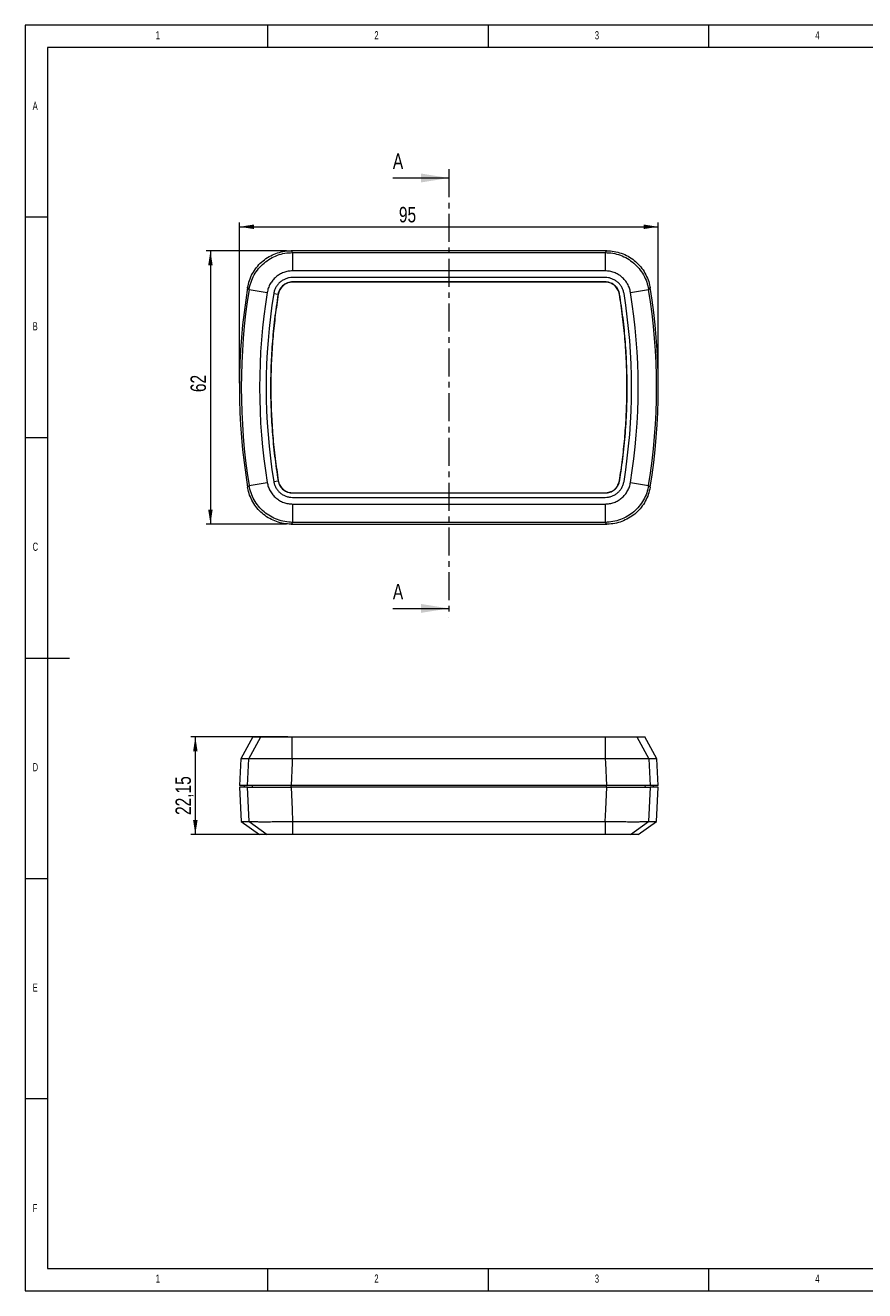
# Model space of a CAD drawing. Header units: millimetres. Extents: x 5 to 415, y 5 to 292.
# Tile 1 of 3: x 5 to 195, y 5 to 292. Entities that reach past the tile are written whole.
import ezdxf

# ---------------------------------------------------------------- set-up
doc = ezdxf.new("R2010")
doc.units = ezdxf.units.MM
doc.linetypes.add('CENTER', pattern=[10.16, 6.35, -1.27, 1.27, -1.27])
doc.layers.add('LAYER_1', color=179, linetype='Continuous', lineweight=15)
doc.styles.add('SLDTEXTSTYLE1', font='TXT', dxfattribs={"width": 0.605})
doc.styles.add('SLDTEXTSTYLE3', font='TXT', dxfattribs={"width": 0.75})
doc.dimstyles.new('SLDDIMSTYLE0', dxfattribs={"dimtxt": 3.5, "dimasz": 3.302, "dimexe": 0, "dimexo": 0.0625, "dimgap": 0.875, "dimtad": 1, "dimrnd": 1e-09, "dimzin": 12, "dimdsep": 46, "dimtxsty": 'SLDTEXTSTYLE3', "dimsah": 1, "dimcen": 0.09, "dimadec": 0, "dimazin": 3, "dimtfac": 1, "dimtofl": 0, "dimtmove": 0, "dimatfit": 3, "dimfxl": 1, "dimfrac": 2, "dimtolj": 1, "dimtzin": 12, "dimarcsym": 0})

# ---------------------------------------------------------------- blocks, each defined once
blk = doc.blocks.new('_D')
at = {"layer": 'LAYER_1'}
for p, q in [((53.56, 210.86), (53.56, 247.3)), ((148.56, 210.86), (148.56, 247.3)), ((53.56, 246.3), (148.56, 246.3))]:
    blk.add_line(p, q, dxfattribs=at)
for points in [[(53.56, 246.3), (56.86, 245.79), (56.86, 246.81)], [(148.56, 246.3), (145.26, 246.81), (145.26, 245.79)]]:
    blk.add_solid(points, dxfattribs=at)
at = {"layer": 'LAYER_1', "insert": (89.73, 250.81), "char_height": 3.5, "attachment_point": 1, "style": 'SLDTEXTSTYLE3'}
blk.add_mtext('95', dxfattribs=at)
blk = doc.blocks.new('_D_1')
at = {"layer": 'LAYER_1'}
for p, q in [((64.27, 240.86), (45.99, 240.86)), ((46.99, 240.86), (46.99, 178.86)), ((64.27, 178.86), (45.99, 178.86))]:
    blk.add_line(p, q, dxfattribs=at)
for points in [[(46.99, 240.86), (46.48, 237.56), (47.49, 237.56)], [(46.99, 178.86), (47.49, 182.16), (46.48, 182.16)]]:
    blk.add_solid(points, dxfattribs=at)
at = {"layer": 'LAYER_1', "insert": (42.47, 208.81), "char_height": 3.5, "attachment_point": 1, "rotation": 90, "style": 'SLDTEXTSTYLE3'}
blk.add_mtext('62', dxfattribs=at)
blk = doc.blocks.new('_D_4')
at = {"layer": 'LAYER_1'}
for p, q in [((64.54, 130.6), (42.56, 130.6)), ((43.56, 130.6), (43.56, 108.45)), ((64.62, 108.45), (42.56, 108.45))]:
    blk.add_line(p, q, dxfattribs=at)
for points in [[(43.56, 130.6), (43.05, 127.3), (44.07, 127.3)], [(43.56, 108.45), (44.07, 111.75), (43.05, 111.75)]]:
    blk.add_solid(points, dxfattribs=at)
at = {"layer": 'LAYER_1', "insert": (39.05, 112.9), "char_height": 3.5, "attachment_point": 1, "rotation": 90, "style": 'SLDTEXTSTYLE3'}
blk.add_mtext('22,15', dxfattribs=at)

msp = doc.modelspace()

# ---------------------------------------------------------------- linework, layer by layer
at = {"color": 7, "linetype": 'CENTER', "lineweight": 0}
msp.add_line((101.063, 259.371), (101.063, 157.746), dxfattribs=at)
at = {"color": 7, "linetype": 'Continuous', "lineweight": 0}
for p, q in [((88.363, 257.371), (101.063, 257.371)), ((88.363, 159.746), (101.063, 159.746))]:
    msp.add_line(p, q, dxfattribs=at)
at = {"color": 7, "linetype": 'Continuous', "lineweight": 15}
for p, q in [((136.854, 240.861), (65.271, 240.861)), ((65.617, 240.455), (65.617, 236.298)), ((65.617, 240.455), (136.509, 240.455)), ((136.509, 240.455), (136.509, 236.298)), ((136.509, 236.298), (65.617, 236.298)), ((55.759, 232.068), (55.418, 232.501)), ((136.512, 233.799), (65.614, 233.799)), ((65.614, 233.746), (65.614, 233.799)), ((136.511, 234.798), (65.615, 234.798)), ((136.512, 233.747), (136.512, 233.799)), ((146.707, 232.501), (146.366, 232.068)), ((55.759, 232.068), (59.863, 231.402)), ((61.344, 231.164), (62.331, 231.005)), ((62.383, 230.997), (62.331, 231.005)), ((139.744, 230.996), (139.795, 231.005)), ((142.263, 231.402), (146.366, 232.068)), ((55.418, 187.222), (55.759, 187.654)), ((55.759, 187.654), (59.863, 188.32)), ((61.343, 188.559), (62.331, 188.718)), ((62.382, 188.727), (62.331, 188.718)), ((139.744, 188.726), (139.795, 188.717)), ((142.263, 188.32), (146.366, 187.654)), ((146.366, 187.654), (146.707, 187.222)), ((65.613, 185.976), (65.613, 185.924)), ((65.613, 185.924), (136.511, 185.924)), ((65.615, 184.925), (136.51, 184.925)), ((136.511, 185.976), (136.511, 185.924)), ((65.617, 183.425), (65.617, 179.268)), ((65.617, 183.425), (136.509, 183.425)), ((136.509, 183.425), (136.509, 179.268)), ((65.271, 178.861), (136.854, 178.861)), ((136.509, 179.268), (65.617, 179.268)), ((56.639, 130.597), (53.877, 125.604)), ((55.682, 125.604), (58.408, 130.597)), ((56.639, 130.597), (58.408, 130.597)), ((65.539, 125.604), (65.539, 130.597)), ((65.539, 130.597), (136.587, 130.597)), ((136.587, 125.604), (136.587, 130.597)), ((143.717, 130.597), (146.443, 125.604)), ((143.717, 130.597), (145.486, 130.597)), ((148.248, 125.604), (145.486, 130.597)), ((53.877, 125.604), (53.563, 119.597)), ((55.682, 125.604), (53.877, 125.604)), ((55.418, 119.597), (55.682, 125.604)), ((136.587, 125.604), (65.539, 125.604)), ((146.443, 125.604), (146.707, 119.597)), ((148.248, 125.604), (146.443, 125.604)), ((148.563, 119.597), (148.248, 125.604)), ((55.418, 119.597), (53.563, 119.597)), ((53.563, 119.197), (53.969, 111.443)), ((55.418, 119.197), (53.563, 119.197)), ((54.666, 119.597), (54.686, 119.197)), ((55.759, 111.443), (55.418, 119.197)), ((136.854, 119.597), (65.271, 119.597)), ((136.854, 119.197), (65.271, 119.197)), ((146.707, 119.197), (146.366, 111.443)), ((148.563, 119.597), (146.707, 119.597)), ((148.563, 119.197), (146.707, 119.197)), ((147.439, 119.197), (147.46, 119.597)), ((148.156, 111.443), (148.563, 119.197)), ((53.969, 111.443), (58.126, 108.447)), ((53.969, 111.443), (55.759, 111.443)), ((55.759, 111.443), (59.863, 108.447)), ((65.617, 111.443), (136.509, 111.443)), ((65.617, 111.443), (65.617, 108.447)), ((136.509, 111.443), (136.509, 108.447)), ((142.263, 108.447), (146.366, 111.443)), ((143.999, 108.447), (148.156, 111.443)), ((146.366, 111.443), (148.156, 111.443)), ((59.863, 108.447), (58.126, 108.447)), ((136.509, 108.447), (65.617, 108.447)), ((143.999, 108.447), (142.263, 108.447))]:
    msp.add_line(p, q, dxfattribs=at)
at = {"color": 8, "linetype": 'Continuous', "lineweight": 15}
for p, q in [((56.526, 119.197), (56.506, 119.597)), ((65.276, 119.197), (65.276, 119.597)), ((136.849, 119.197), (136.849, 119.597)), ((145.599, 119.197), (145.62, 119.597))]:
    msp.add_line(p, q, dxfattribs=at)
at = {"color": 7, "linetype": 'Continuous', "lineweight": 15, "flags": 128}
for points in [[(65.271, 240.861), (65.495, 240.598), (65.617, 240.455)], [(136.509, 240.455), (136.63, 240.598), (136.854, 240.861)], [(65.617, 179.268), (65.495, 179.125), (65.271, 178.861)], [(136.854, 178.861), (136.63, 179.125), (136.509, 179.268)], [(65.539, 125.604), (65.501, 124.751), (65.271, 119.597)], [(136.854, 119.597), (136.625, 124.751), (136.587, 125.604)], [(65.271, 119.197), (65.495, 114.168), (65.617, 111.443)], [(136.509, 111.443), (136.63, 114.168), (136.854, 119.197)]]:
    msp.add_lwpolyline(points, dxfattribs=at)
at = {"color": 7, "linetype": 'Continuous', "lineweight": 15}
for centre, radius, start, end in [((192.598, 209.861), 139.036, 170.62854, 189.37146), ((9.527, 209.861), 139.036, 350.62854, 9.37146), ((192.598, 209.861), 138.629, 170.78208, 189.21792), ((192.598, 209.861), 134.472, 170.78208, 189.21792), ((192.552, 209.861), 132.926, 170.77805, 189.22179), ((9.573, 209.861), 132.927, 350.77805, 9.22179), ((9.527, 209.861), 134.472, 350.78208, 9.21792), ((9.527, 209.861), 138.629, 350.78208, 9.21792)]:
    msp.add_arc(centre, radius, start, end, dxfattribs=at)
for points, knots in [([(55.418, 232.501), (55.537, 233.051), (55.775, 234.15), (56.473, 235.695), (57.405, 237.104), (58.562, 238.338), (59.911, 239.356), (61.408, 240.138), (63.017, 240.649), (64.324, 240.845), (65.078, 240.858), (65.271, 240.861)], [0, 0, 0, 0, 0.1199056, 0.2398099, 0.3597227, 0.479635, 0.599414, 0.7191934, 0.8389495, 0.9587068, 1, 1, 1, 1]), ([(55.759, 232.068), (55.883, 232.642), (56.131, 233.79), (56.878, 235.396), (57.873, 236.853), (59.114, 238.11), (60.554, 239.134), (62.152, 239.883), (63.857, 240.364), (65.03, 240.424), (65.617, 240.455)], [0, 0, 0, 0, 0.1249971, 0.2499823, 0.374962, 0.4999424, 0.62493, 0.7499313, 0.8749525, 1, 1, 1, 1]), ([(136.509, 240.455), (137.095, 240.425), (138.268, 240.364), (139.972, 239.884), (141.57, 239.135), (143.01, 238.112), (144.251, 236.854), (145.247, 235.397), (145.994, 233.791), (146.242, 232.643), (146.366, 232.068)], [0, 0, 0, 0, 0.1249874, 0.2499658, 0.3749413, 0.4999204, 0.6249095, 0.7499148, 0.8749429, 1, 1, 1, 1]), ([(136.854, 240.861), (137.416, 240.833), (138.539, 240.777), (140.177, 240.341), (141.719, 239.65), (143.125, 238.71), (144.349, 237.545), (145.364, 236.195), (146.13, 234.69), (146.536, 233.433), (146.672, 232.691), (146.707, 232.501)], [0, 0, 0, 0, 0.1199055, 0.2398098, 0.3597225, 0.4796348, 0.5994138, 0.7191931, 0.8389494, 0.9587067, 1, 1, 1, 1]), ([(65.617, 236.298), (65.276, 236.281), (64.591, 236.247), (63.595, 235.964), (62.66, 235.529), (61.82, 234.932), (61.096, 234.199), (60.517, 233.346), (60.077, 232.409), (59.934, 231.737), (59.863, 231.402)], [0, 0, 0, 0, 0.1243731, 0.2499343, 0.3753706, 0.4999349, 0.6244778, 0.7497532, 0.8753357, 1, 1, 1, 1]), ([(142.263, 231.402), (142.192, 231.736), (142.048, 232.407), (141.609, 233.344), (141.03, 234.198), (140.306, 234.931), (139.467, 235.528), (138.532, 235.964), (137.536, 236.248), (136.85, 236.281), (136.509, 236.298)], [0, 0, 0, 0, 0.1243731, 0.2499345, 0.3753709, 0.4999347, 0.6244777, 0.7497534, 0.8753359, 1, 1, 1, 1]), ([(65.615, 234.798), (65.362, 234.785), (64.854, 234.76), (64.115, 234.549), (63.421, 234.227), (62.798, 233.784), (62.26, 233.24), (61.83, 232.607), (61.503, 231.911), (61.396, 231.412), (61.344, 231.164)], [0, 0, 0, 0, 0.1242312, 0.249848, 0.3753169, 0.4997808, 0.6241868, 0.7497393, 0.8752881, 1, 1, 1, 1]), ([(65.614, 233.799), (65.431, 233.79), (65.064, 233.772), (64.528, 233.629), (64.021, 233.407), (63.55, 233.102), (63.136, 232.714), (62.793, 232.26), (62.532, 231.76), (62.39, 231.335), (62.344, 231.078), (62.331, 231.005)], [0, 0, 0, 0, 0.1173373, 0.2346836, 0.3527092, 0.4706784, 0.592522, 0.7144111, 0.8333538, 0.952234, 1, 1, 1, 1]), ([(65.614, 233.746), (65.433, 233.737), (65.072, 233.72), (64.544, 233.578), (64.045, 233.36), (63.581, 233.059), (63.174, 232.677), (62.836, 232.23), (62.58, 231.738), (62.441, 231.32), (62.395, 231.068), (62.383, 230.997)], [0, 0, 0, 0, 0.1175301, 0.2350683, 0.3530609, 0.4709954, 0.5928815, 0.7148134, 0.8337654, 0.9526523, 1, 1, 1, 1]), ([(136.512, 233.747), (135.711, 233.746), (131.705, 233.746), (124.495, 233.745), (114.882, 233.745), (105.269, 233.746), (95.656, 233.746), (85.842, 233.745), (75.828, 233.745), (69.019, 233.746), (65.614, 233.746)], [0, 0, 0, 0, 0.033898, 0.1694899, 0.3050818, 0.4406737, 0.5762656, 0.7118576, 0.8559288, 1, 1, 1, 1]), ([(140.782, 231.164), (140.729, 231.411), (140.622, 231.909), (140.296, 232.604), (139.867, 233.238), (139.33, 233.782), (138.707, 234.226), (138.013, 234.549), (137.273, 234.76), (136.764, 234.785), (136.511, 234.798)], [0, 0, 0, 0, 0.1242315, 0.2498481, 0.3753171, 0.4997813, 0.6241872, 0.7497393, 0.8752884, 1, 1, 1, 1]), ([(139.795, 231.005), (139.757, 231.184), (139.68, 231.543), (139.454, 232.049), (139.153, 232.514), (138.777, 232.93), (138.328, 233.276), (137.825, 233.543), (137.29, 233.72), (136.847, 233.792), (136.587, 233.798), (136.512, 233.799)], [0, 0, 0, 0, 0.1172995, 0.2346104, 0.3526879, 0.4707093, 0.5924196, 0.7141771, 0.8331968, 0.9521589, 1, 1, 1, 1]), ([(139.744, 230.996), (139.706, 231.173), (139.63, 231.527), (139.407, 232.025), (139.111, 232.483), (138.74, 232.892), (138.298, 233.233), (137.803, 233.495), (137.277, 233.669), (136.841, 233.74), (136.585, 233.745), (136.512, 233.747)], [0, 0, 0, 0, 0.11744338, 0.2348973, 0.35293924, 0.47092371, 0.59267215, 0.71446831, 0.83349135, 0.95245566, 1, 1, 1, 1]), ([(62.331, 231.005), (62.185, 230.068), (61.748, 227.257), (61.198, 222.543), (60.77, 216.865), (60.592, 211.172), (60.657, 205.503), (60.968, 199.868), (61.499, 194.274), (62.054, 190.57), (62.331, 188.718)], [0, 0, 0, 0, 0.06695783, 0.20102153, 0.33508512, 0.46914879, 0.60321235, 0.73545496, 0.8677575, 1, 1, 1, 1]), ([(62.383, 230.997), (62.259, 230.205), (61.886, 227.83), (61.394, 223.851), (60.963, 218.983), (60.712, 214.026), (60.65, 208.988), (60.779, 203.928), (61.108, 198.856), (61.621, 193.775), (62.129, 190.409), (62.382, 188.727)], [0, 0, 0, 0, 0.0566161, 0.1699378, 0.2832593, 0.401905, 0.5205939, 0.6392396, 0.759478, 0.8797615, 1, 1, 1, 1]), ([(139.744, 188.726), (139.868, 189.517), (140.239, 191.893), (140.731, 195.872), (141.162, 200.74), (141.413, 205.697), (141.476, 210.735), (141.347, 215.794), (141.017, 220.867), (140.504, 225.948), (139.997, 229.314), (139.744, 230.996)], [0, 0, 0, 0, 0.0566162, 0.1699376, 0.2832586, 0.4019051, 0.5205948, 0.6392412, 0.7594789, 0.8797618, 1, 1, 1, 1]), ([(139.795, 188.717), (139.943, 189.671), (140.388, 192.532), (140.943, 197.329), (141.369, 203.108), (141.538, 208.901), (141.456, 214.587), (141.132, 220.155), (140.606, 225.598), (140.065, 229.203), (139.795, 231.005)], [0, 0, 0, 0, 0.06813521, 0.20456094, 0.34098632, 0.47741272, 0.61383905, 0.74254075, 0.8712978, 1, 1, 1, 1]), ([(65.271, 178.861), (64.71, 178.889), (63.586, 178.945), (61.948, 179.382), (60.406, 180.072), (59, 181.012), (57.777, 182.177), (56.761, 183.528), (55.995, 185.032), (55.589, 186.29), (55.453, 187.031), (55.418, 187.222)], [0, 0, 0, 0, 0.1199055, 0.2398098, 0.3597225, 0.4796348, 0.5994138, 0.7191931, 0.8389494, 0.9587067, 1, 1, 1, 1]), ([(65.617, 179.268), (65.03, 179.298), (63.857, 179.359), (62.153, 179.839), (60.556, 180.588), (59.115, 181.611), (57.874, 182.869), (56.879, 184.326), (56.131, 185.932), (55.883, 187.08), (55.759, 187.654)], [0, 0, 0, 0, 0.1249874, 0.2499658, 0.3749413, 0.4999204, 0.6249095, 0.7499148, 0.8749429, 1, 1, 1, 1]), ([(59.863, 188.32), (59.934, 187.986), (60.077, 187.316), (60.516, 186.379), (61.095, 185.525), (61.819, 184.791), (62.658, 184.194), (63.593, 183.759), (64.589, 183.475), (65.275, 183.441), (65.617, 183.425)], [0, 0, 0, 0, 0.1243731, 0.2499345, 0.3753709, 0.4999347, 0.6244777, 0.7497534, 0.8753359, 1, 1, 1, 1]), ([(61.343, 188.559), (61.396, 188.312), (61.503, 187.814), (61.829, 187.119), (62.258, 186.485), (62.795, 185.94), (63.418, 185.497), (64.112, 185.174), (64.852, 184.962), (65.361, 184.937), (65.615, 184.925)], [0, 0, 0, 0, 0.1242315, 0.2498481, 0.3753171, 0.4997813, 0.6241872, 0.7497393, 0.8752884, 1, 1, 1, 1]), ([(62.331, 188.718), (62.368, 188.54), (62.444, 188.183), (62.668, 187.68), (62.965, 187.217), (63.339, 186.801), (63.786, 186.454), (64.288, 186.185), (64.822, 186.006), (65.269, 185.931), (65.534, 185.925), (65.613, 185.924)], [0, 0, 0, 0, 0.1165107, 0.2330347, 0.3503963, 0.4677037, 0.5894985, 0.7113389, 0.8302446, 0.949092, 1, 1, 1, 1]), ([(62.382, 188.727), (62.42, 188.551), (62.494, 188.199), (62.715, 187.704), (63.008, 187.249), (63.375, 186.839), (63.816, 186.497), (64.309, 186.233), (64.835, 186.057), (65.275, 185.983), (65.536, 185.978), (65.613, 185.976)], [0, 0, 0, 0, 0.1166201, 0.2332531, 0.3505775, 0.4678457, 0.589684, 0.7115688, 0.8304726, 0.9493164, 1, 1, 1, 1]), ([(136.509, 183.425), (136.85, 183.442), (137.534, 183.475), (138.53, 183.759), (139.466, 184.193), (140.305, 184.791), (141.029, 185.524), (141.609, 186.377), (142.049, 187.314), (142.192, 187.986), (142.263, 188.32)], [0, 0, 0, 0, 0.1243731, 0.2499343, 0.3753706, 0.4999349, 0.6244778, 0.7497532, 0.8753357, 1, 1, 1, 1]), ([(146.366, 187.654), (146.242, 187.08), (145.994, 185.932), (145.247, 184.327), (144.252, 182.87), (143.011, 181.612), (141.571, 180.589), (139.974, 179.839), (138.269, 179.359), (137.095, 179.298), (136.509, 179.268)], [0, 0, 0, 0, 0.1249971, 0.2499823, 0.374962, 0.4999424, 0.62493, 0.7499313, 0.8749525, 1, 1, 1, 1]), ([(136.51, 184.925), (136.763, 184.937), (137.271, 184.963), (138.01, 185.173), (138.704, 185.496), (139.328, 185.938), (139.865, 186.482), (140.295, 187.116), (140.623, 187.812), (140.729, 188.31), (140.782, 188.559)], [0, 0, 0, 0, 0.1242312, 0.249848, 0.3753169, 0.4997808, 0.6241868, 0.7497393, 0.8752881, 1, 1, 1, 1]), ([(136.511, 185.976), (136.692, 185.985), (137.054, 186.003), (137.581, 186.144), (138.08, 186.363), (138.544, 186.663), (138.951, 187.046), (139.289, 187.492), (139.545, 187.984), (139.685, 188.403), (139.731, 188.654), (139.744, 188.726)], [0, 0, 0, 0, 0.1175242, 0.2350567, 0.3530434, 0.470972, 0.5928521, 0.714778, 0.8337059, 0.9525752, 1, 1, 1, 1]), ([(136.511, 185.924), (136.695, 185.933), (137.061, 185.951), (137.597, 186.094), (138.104, 186.316), (138.575, 186.621), (138.989, 187.009), (139.333, 187.463), (139.593, 187.962), (139.735, 188.388), (139.782, 188.644), (139.795, 188.717)], [0, 0, 0, 0, 0.1173346, 0.2346781, 0.3527009, 0.4706674, 0.5925081, 0.7143944, 0.8333164, 0.9521824, 1, 1, 1, 1]), ([(146.707, 187.222), (146.588, 186.672), (146.35, 185.573), (145.652, 184.028), (144.72, 182.619), (143.564, 181.384), (142.215, 180.367), (140.717, 179.585), (139.108, 179.074), (137.801, 178.878), (137.047, 178.865), (136.854, 178.861)], [0, 0, 0, 0, 0.1199056, 0.2398099, 0.3597227, 0.479635, 0.599414, 0.7191934, 0.8389495, 0.9587068, 1, 1, 1, 1]), ([(65.613, 185.976), (66.415, 185.976), (70.42, 185.977), (77.63, 185.977), (87.243, 185.977), (96.856, 185.977), (106.469, 185.977), (116.283, 185.977), (126.297, 185.977), (133.106, 185.977), (136.511, 185.976)], [0, 0, 0, 0, 0.033898, 0.1694899, 0.3050818, 0.4406737, 0.5762656, 0.7118576, 0.8559288, 1, 1, 1, 1]), ([(58.408, 130.597), (58.422, 130.597), (58.451, 130.597), (58.505, 130.597), (58.567, 130.597), (58.638, 130.597), (58.718, 130.597), (58.807, 130.597), (58.904, 130.597), (59.01, 130.597), (59.125, 130.597), (59.409, 130.597), (59.938, 130.597), (60.834, 130.597), (61.875, 130.597), (62.804, 130.597), (63.532, 130.597), (64.027, 130.597), (64.527, 130.597), (65.031, 130.597), (65.369, 130.597), (65.539, 130.597)], [0, 0, 0, 0, 0.0250503, 0.050013, 0.0749202, 0.0998039, 0.1246964, 0.1496301, 0.1746368, 0.1997485, 0.2249965, 0.2504117, 0.3755157, 0.5000834, 0.6244761, 0.7499357, 0.8005521, 0.850614, 0.9003723, 0.9500822, 1, 1, 1, 1]), ([(136.587, 130.597), (136.672, 130.597), (136.841, 130.597), (137.095, 130.597), (137.348, 130.597), (137.599, 130.597), (137.849, 130.597), (138.098, 130.597), (138.346, 130.597), (138.593, 130.597), (138.838, 130.597), (139.401, 130.597), (140.251, 130.597), (141.291, 130.597), (142.188, 130.597), (142.765, 130.597), (143.119, 130.597), (143.323, 130.597), (143.491, 130.597), (143.626, 130.597), (143.687, 130.597), (143.717, 130.597)], [0, 0, 0, 0, 0.0250503, 0.050013, 0.0749202, 0.0998039, 0.1246964, 0.1496301, 0.1746368, 0.1997485, 0.2249965, 0.2504117, 0.3755157, 0.5000834, 0.6244761, 0.7499357, 0.8005521, 0.850614, 0.9003723, 0.9500822, 1, 1, 1, 1]), ([(65.539, 125.604), (65.437, 125.605), (65.233, 125.608), (64.927, 125.611), (64.622, 125.615), (64.317, 125.618), (64.014, 125.622), (63.713, 125.625), (63.413, 125.628), (63.115, 125.631), (62.819, 125.634), (62.526, 125.636), (62.236, 125.639), (61.949, 125.641), (61.665, 125.643), (61.385, 125.645), (61.109, 125.647), (60.837, 125.648), (60.569, 125.65), (60.306, 125.651), (60.048, 125.652), (59.795, 125.653), (59.548, 125.653), (59.306, 125.653), (59.07, 125.654), (58.84, 125.653), (58.616, 125.653), (58.399, 125.653), (58.188, 125.652), (57.985, 125.651), (57.788, 125.65), (57.599, 125.648), (57.417, 125.647), (57.243, 125.645), (57.076, 125.643), (56.918, 125.641), (56.768, 125.639), (56.625, 125.636), (56.492, 125.634), (56.366, 125.631), (56.249, 125.628), (56.141, 125.625), (56.042, 125.622), (55.952, 125.618), (55.87, 125.615), (55.798, 125.611), (55.734, 125.608), (55.7, 125.605), (55.682, 125.604)], [0, 0, 0, 0, 0.021752, 0.0435027, 0.0652521, 0.0870003, 0.1087474, 0.1304934, 0.1522384, 0.1739823, 0.1957253, 0.2174673, 0.2392086, 0.260949, 0.2826886, 0.3044276, 0.3261659, 0.3479036, 0.3696408, 0.3913774, 0.4131136, 0.4348494, 0.4565848, 0.4783199, 0.5000548, 0.5217894, 0.5435239, 0.5652583, 0.5869927, 0.608727, 0.6304613, 0.6521958, 0.6739304, 0.6956652, 0.7174002, 0.7391355, 0.7608712, 0.7826072, 0.8043437, 0.8260807, 0.8478182, 0.8695563, 0.891295, 0.9130344, 0.9347746, 0.9565155, 0.9782573, 1, 1, 1, 1]), ([(146.443, 125.604), (146.426, 125.605), (146.391, 125.608), (146.327, 125.611), (146.255, 125.615), (146.173, 125.618), (146.083, 125.622), (145.984, 125.625), (145.876, 125.628), (145.759, 125.631), (145.633, 125.634), (145.499, 125.636), (145.357, 125.639), (145.207, 125.641), (145.048, 125.643), (144.881, 125.645), (144.707, 125.647), (144.525, 125.648), (144.336, 125.65), (144.139, 125.651), (143.936, 125.652), (143.725, 125.653), (143.508, 125.653), (143.284, 125.653), (143.054, 125.654), (142.818, 125.653), (142.576, 125.653), (142.329, 125.653), (142.076, 125.652), (141.818, 125.651), (141.555, 125.65), (141.287, 125.648), (141.015, 125.647), (140.739, 125.645), (140.459, 125.643), (140.175, 125.641), (139.888, 125.639), (139.598, 125.636), (139.305, 125.634), (139.009, 125.631), (138.712, 125.628), (138.412, 125.625), (138.11, 125.622), (137.807, 125.618), (137.503, 125.615), (137.198, 125.611), (136.892, 125.608), (136.689, 125.605), (136.587, 125.604)], [0, 0, 0, 0, 0.0217543, 0.0435072, 0.0652588, 0.087009, 0.108758, 0.1305058, 0.1522525, 0.173998, 0.1957425, 0.217486, 0.2392285, 0.2609701, 0.2827108, 0.3044508, 0.32619, 0.3479285, 0.3696663, 0.3914035, 0.4131401, 0.4348763, 0.456612, 0.4783472, 0.5000821, 0.5218167, 0.5435511, 0.5652852, 0.5870192, 0.608753, 0.6304868, 0.6522206, 0.6739544, 0.6956883, 0.7174224, 0.7391566, 0.7608911, 0.7826258, 0.8043609, 0.8260964, 0.8478323, 0.8695687, 0.8913056, 0.9130431, 0.9347813, 0.9565201, 0.9782597, 1, 1, 1, 1]), ([(65.271, 119.597), (64.68, 119.597), (64.098, 119.597), (63.238, 119.597), (62.953, 119.597), (62.388, 119.597), (62.107, 119.597), (61.276, 119.597), (60.748, 119.597), (59.993, 119.597), (59.747, 119.597), (59.269, 119.597), (59.034, 119.597), (58.361, 119.597), (57.952, 119.597), (57.394, 119.597), (57.218, 119.597), (56.884, 119.597), (56.727, 119.597), (56.293, 119.597), (56.051, 119.597), (55.663, 119.597), (55.515, 119.597), (55.418, 119.597)], [0, 0, 0, 0, 0.125, 0.125, 0.1875, 0.1875, 0.25, 0.25, 0.375, 0.375, 0.4375, 0.4375, 0.5, 0.5, 0.625, 0.625, 0.6875, 0.6875, 0.75, 0.75, 0.875, 0.875, 1, 1, 1, 1]), ([(55.418, 119.197), (55.537, 119.197), (55.775, 119.197), (56.473, 119.197), (57.405, 119.197), (58.562, 119.197), (59.911, 119.197), (61.408, 119.197), (63.017, 119.197), (64.324, 119.197), (65.078, 119.197), (65.271, 119.197)], [0, 0, 0, 0, 0.1199056, 0.2398099, 0.3597227, 0.479635, 0.599414, 0.7191934, 0.8389495, 0.9587068, 1, 1, 1, 1]), ([(146.707, 119.597), (146.611, 119.597), (146.465, 119.597), (146.174, 119.597), (146.065, 119.597), (145.823, 119.597), (145.689, 119.597), (145.253, 119.597), (144.922, 119.597), (144.365, 119.597), (144.169, 119.597), (143.758, 119.597), (143.541, 119.597), (142.868, 119.597), (142.391, 119.597), (141.636, 119.597), (141.377, 119.597), (140.846, 119.597), (140.573, 119.597), (139.746, 119.597), (139.183, 119.597), (138.034, 119.597), (137.445, 119.597), (136.854, 119.597)], [0, 0, 0, 0, 0.125, 0.125, 0.1875, 0.1875, 0.25, 0.25, 0.375, 0.375, 0.4375, 0.4375, 0.5, 0.5, 0.625, 0.625, 0.6875, 0.6875, 0.75, 0.75, 0.875, 0.875, 1, 1, 1, 1]), ([(136.854, 119.197), (137.416, 119.197), (138.539, 119.197), (140.177, 119.197), (141.719, 119.197), (143.125, 119.197), (144.349, 119.197), (145.364, 119.197), (146.13, 119.197), (146.536, 119.197), (146.672, 119.197), (146.707, 119.197)], [0, 0, 0, 0, 0.1199055, 0.2398098, 0.3597225, 0.4796348, 0.5994138, 0.7191931, 0.8389494, 0.9587067, 1, 1, 1, 1]), ([(55.759, 111.443), (55.883, 111.433), (56.131, 111.412), (56.878, 111.389), (57.873, 111.375), (59.114, 111.37), (60.554, 111.375), (62.152, 111.389), (63.857, 111.412), (65.03, 111.433), (65.617, 111.443)], [0, 0, 0, 0, 0.1249971, 0.2499823, 0.374962, 0.4999424, 0.62493, 0.7499313, 0.8749525, 1, 1, 1, 1]), ([(136.509, 111.443), (137.095, 111.433), (138.268, 111.412), (139.972, 111.389), (141.57, 111.375), (143.01, 111.37), (144.251, 111.375), (145.247, 111.389), (145.994, 111.412), (146.242, 111.433), (146.366, 111.443)], [0, 0, 0, 0, 0.1249874, 0.2499658, 0.3749413, 0.4999204, 0.6249095, 0.7499148, 0.8749429, 1, 1, 1, 1]), ([(65.617, 108.447), (65.276, 108.447), (64.591, 108.447), (63.595, 108.447), (62.66, 108.447), (61.82, 108.447), (61.096, 108.447), (60.517, 108.447), (60.077, 108.447), (59.934, 108.447), (59.863, 108.447)], [0, 0, 0, 0, 0.1243731, 0.2499343, 0.3753706, 0.4999349, 0.6244778, 0.7497532, 0.8753357, 1, 1, 1, 1]), ([(142.263, 108.447), (142.192, 108.447), (142.048, 108.447), (141.609, 108.447), (141.03, 108.447), (140.306, 108.447), (139.467, 108.447), (138.532, 108.447), (137.536, 108.447), (136.85, 108.447), (136.509, 108.447)], [0, 0, 0, 0, 0.1243731, 0.2499345, 0.3753709, 0.4999347, 0.6244777, 0.7497534, 0.8753359, 1, 1, 1, 1])]:
    msp.add_open_spline(points, degree=3, knots=knots, dxfattribs=at)
at = {"color": 7, "linetype": 'Continuous', "lineweight": 0}
for points in [[(101.063, 257.371), (94.713, 258.387), (94.713, 256.355)], [(101.063, 159.746), (94.713, 160.762), (94.713, 158.73)]]:
    msp.add_solid(points, dxfattribs=at)
at = {"layer": 'LAYER_1'}
for p, q in [((414.595, 292), (5, 292)), ((5, 292), (5, 5)), ((60, 287), (60, 292)), ((110, 292), (110, 287)), ((160, 287), (160, 292)), ((410, 287), (10, 287)), ((10, 287), (10, 10)), ((10, 248.5), (5, 248.5)), ((5, 198.5), (10, 198.5)), ((5, 148.5), (15, 148.5)), ((5, 98.5), (10, 98.5)), ((10, 48.5), (5, 48.5)), ((10, 10), (227.8, 10)), ((60, 5), (60, 10)), ((110, 10), (110, 5)), ((160, 5), (160, 10)), ((5, 5), (414.595, 5))]:
    msp.add_line(p, q, dxfattribs=at)

# ---------------------------------------------------------------- texts
at = {"color": 7, "linetype": 'Continuous', "lineweight": 0, "char_height": 1.852, "attachment_point": 1, "style": 'SLDTEXTSTYLE1'}
for s, insert in [('1', (34.583, 290.668)), ('2', (84.167, 290.668)), ('3', (134.167, 290.668)), ('4', (184.167, 290.668)), ('A', (6.667, 274.668)), ('B', (6.667, 224.668)), ('C', (6.667, 174.668)), ('D', (6.667, 124.668)), ('E', (6.667, 74.668)), ('F', (6.667, 24.668)), ('1', (34.583, 8.668)), ('2', (84.167, 8.668)), ('3', (134.167, 8.668)), ('4', (184.167, 8.668))]:
    msp.add_mtext(s, dxfattribs=dict(at, insert=insert))
at = {"color": 7, "linetype": 'Continuous', "char_height": 3.5, "attachment_point": 1, "style": 'SLDTEXTSTYLE3'}
for insert in [(88.363, 262.93), (88.363, 165.305)]:
    msp.add_mtext('A', dxfattribs=dict(at, insert=insert))

# ---------------------------------------------------------------- dimensions: what is measured, and where the dimension line sits
at = {"layer": 'LAYER_1'}
dim = msp.add_linear_dim(base=(148.563, 246.302), p1=(53.563, 209.861), p2=(148.563, 209.861), dimstyle='SLDDIMSTYLE0', dxfattribs=at)
dim.commit()
dim.dimension.update_dxf_attribs({"geometry": '_D', "text_midpoint": (92.316, 246.302), "dimtype": 160})
for base, p1, p2, picture, middle in [((46.986, 178.861), (65.271, 240.861), (65.271, 178.861), '_D_1', (46.986, 211.395)), ((43.563, 108.447), (65.539, 130.597), (65.617, 108.447), '_D_4', (43.563, 118.717))]:
    dim = msp.add_linear_dim(base=base, p1=p1, p2=p2, angle=90, dimstyle='SLDDIMSTYLE0', dxfattribs=at)
    dim.commit()
    dim.dimension.update_dxf_attribs({"geometry": picture, "text_midpoint": middle, "dimtype": 160})

doc.saveas('drawing.dxf')
